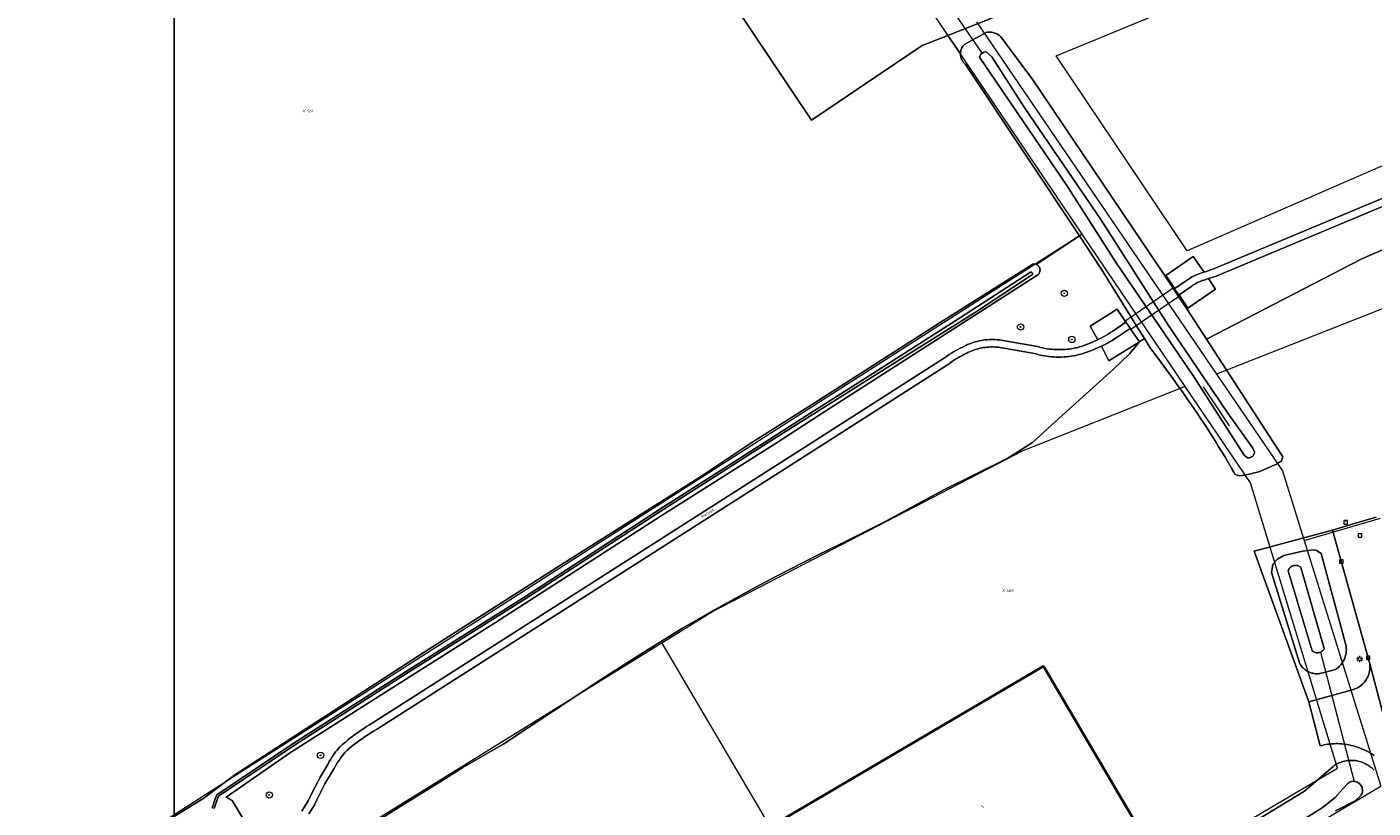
# Model space of a CAD drawing. Header units: metres. Extents: x 250001 to 257773, y 598992 to 609118.
# Tile 178 of 256: x 251287 to 251458, y 601954 to 602053. Entities that reach past the tile are written whole.
import ezdxf
from ezdxf.enums import TextEntityAlignment as Align
from ezdxf.lldxf.tags import DXFTag

# ---------------------------------------------------------------- set-up
doc = ezdxf.new("R2010")
doc.units = ezdxf.units.M
for name, color, linetype, lineweight in [('B-WE-GR-BOOM-S', 252, 'Continuous', 25), ('B-WE-GR-BOUWLAND-GV', 252, 'Continuous', 13), ('B-WE-GR-GROENVOORZIENING-GV', 252, 'Continuous', 18), ('B-WE-KG-GRENS_PERCEEL-G', 150, 'KG-PERCEEL', 18), ('B-WE-KG-GRENS_PERCEEL-S', 150, 'Continuous', 25), ('B-WE-KL-ET_LS_OV_LICHTMAST-S', 252, 'Continuous', 25), ('B-WE-KW-KUNSTWERK_DEK-GV', 252, 'Continuous', 18), ('B-WE-KW-KUNSTWERK_DUIKER-G', 252, 'Continuous', 18), ('B-WE-OG-BEBOUWING-GV', 1, 'Continuous', 35), ('B-WE-OG-BEBOUWING-T18', 7, 'Continuous', 18), ('B-WE-OG-TERREIN_ERF-GV', 7, 'Continuous', 18), ('B-WE-OG-TOPOGRAFIE-T18', 2, 'Continuous', 18), ('B-WE-OG-WATER-GV', 252, 'Continuous', 18), ('B-WE-OG-WATER_SLOOT-GV', 252, 'Continuous', 18), ('B-WE-RI-GWA_KOLK-S', 252, 'Continuous', 25), ('B-WE-RI-GWA_RIOOLPUT-S', 252, 'Continuous', 25), ('B-WE-VH-VERHARDING_GESLOTEN-GV', 252, 'Continuous', 18), ('B-WE-VH-VERHARDING_HALFVERHARDING-GV', 252, 'Continuous', 18), ('B-WE-VH-VERHARDING_OPEN-GV', 252, 'Continuous', 18), ('N-WE-OG-GBKN-G', 7, 'Continuous', 25), ('X-XX-AL-REFERENTIE-G', 7, 'Continuous', 18)]:
    doc.layers.add(name, color=color, linetype=linetype, lineweight=lineweight)
doc.styles.add('NLCS-ISO', font='NLCS-ISO.ttf')
doc.styles.add('NLCS-ISO-ANNOTATIEF-T18', font='NLCS-ISO.ttf', dxfattribs={"height": 1.8})
doc.styles.get("Standard").update_dxf_attribs({"font": 'NLCS-ISO.ttf'})
tags = doc.linetypes.add('KG-PERCEEL', pattern='A,5.5,-2,["P",Standard,S=1.8,R=0,X=-0.5,Y=-0.9],-2,5.5,-2,[5,NLCS.SHX,S=0.75,R=0,X=0,Y=0],-2', length=19).pattern_tags.tags
tags[6] = DXFTag(74, 10)

# ---------------------------------------------------------------- blocks, each defined once
blk = doc.blocks.new('SKG-PERCEELNUMMER-SO')
at = {"style": 'NLCS-ISO', "oblique": 10, "flags": 1}
blk.add_attdef('GEMEENTECODE', text='', height=1.8, dxfattribs=at).set_placement((0, 2.55), align=Align.MIDDLE_CENTER)
at = {"style": 'NLCS-ISO', "oblique": 10}
blk.add_attdef('SECTIE', text='', height=1.8, dxfattribs=at).set_placement((-0.5, 0), align=Align.MIDDLE_RIGHT)
blk.add_attdef('PERCEELNUMMER', text='', height=1.8, dxfattribs=at).set_placement((0.5, 0), align=Align.MIDDLE_LEFT)
blk = doc.blocks.new('BS2021-132-Xref-KAD-20210617')
at = {"layer": 'B-WE-KG-GRENS_PERCEEL-G', "flags": 128}
for points in [[(251420.659, 602026.429), (251402.35, 602053.499), (251314.032, 602184.675), (251271.956, 602247.47)], [(251407.223, 602053.357), (251437.707, 602008.665)], [(251510.898, 602023.422), (251508.818, 602036.638), (251437.707, 602008.665)], [(251420.659, 602026.429), (251310.684, 601956.174), (251291.562, 601943.922)], [(251433.73, 602007.104), (251420.659, 602026.429)], [(251437.707, 602008.665), (251446.064, 601996.414), (251448.82, 601987.583)], [(251433.73, 602007.104), (251413.122, 601998.965), (251373.869, 601978.613), (251367.31, 601974.573)], [(251396.311, 601925.281), (251453.026, 601958.714), (251441.996, 601994.884), (251433.73, 602007.104)], [(251448.82, 601987.583), (251458.5, 601990.4)], [(251448.82, 601987.583), (251458.545, 601956.429)], [(251367.31, 601974.573), (251366.34, 601973.976), (251318.601, 601944.445)], [(251367.31, 601974.573), (251396.311, 601925.281)], [(251410.444, 601927.992), (251458.545, 601956.429)]]:
    blk.add_lwpolyline(points, dxfattribs=at)
at = {"layer": 'N-WE-OG-GBKN-G'}
blk.add_lwpolyline([(251305.421, 608118.318), (256711.718, 608118.318), (256711.718, 599991.994), (251305.421, 599991.994)], close=True, dxfattribs=at)
at = {"layer": 'B-WE-KG-GRENS_PERCEEL-S', "xscale": 0.2, "yscale": 0.2, "zscale": 0.2}
for p, values in [((251322.163, 602042.04), {'PERCEELNUMMER': '561', 'SECTIE': 'K'}), ((251410.939, 601981.215), {'PERCEELNUMMER': '569', 'SECTIE': 'K'})]:
    blk.add_blockref('SKG-PERCEELNUMMER-SO', p, dxfattribs=at).add_auto_attribs(values)
blk = doc.blocks.new('SKL-ET_OV_LICHTMAST-SO')
at = {"color": 0, "linetype": 'ByBlock', "lineweight": 18}
for points in [[(-1.25, 0), (-2, 0)], [(-1.41, 1.41), (-0.88, 0.88)], [(0, 2), (0, 1.25)], [(0.88, 0.88), (1.41, 1.41)], [(2, 0), (1.25, 0)], [(-1.41, -1.41), (-0.88, -0.88)], [(0, -1.25), (0, -2)], [(0.88, -0.88), (1.41, -1.41)]]:
    blk.add_lwpolyline(points, dxfattribs=at)
blk.add_circle((0, 0), 1, dxfattribs=at)
blk = doc.blocks.new('SRI-KOLK-SO')
at = {"color": 0, "linetype": 'ByBlock', "lineweight": 18}
blk.add_lwpolyline([(-1.125, -1.125), (1.125, -1.125), (1.125, 1.125), (-1.125, 1.125)], close=True, dxfattribs=at)
at = {"color": 0, "linetype": 'ByBlock', "lineweight": 18, "style": 'NLCS-ISO'}
blk.add_text('k', height=1.5, dxfattribs=at).set_placement((0, 0), align=Align.MIDDLE_CENTER)
blk = doc.blocks.new('SRI-PUT_INSPECTIEPUT_RIOOLPUT-SO')
at = {"color": 0, "linetype": 'ByBlock', "lineweight": 18}
blk.add_lwpolyline([(-1.12, -1.12), (1.12, -1.12), (1.12, 1.12), (-1.12, 1.12)], close=True, dxfattribs=at)
at = {"color": 0, "linetype": 'ByBlock', "lineweight": 18, "style": 'NLCS-ISO'}
blk.add_text('r', height=1.5, dxfattribs=at).set_placement((0, 0.28), align=Align.MIDDLE_CENTER)
blk = doc.blocks.new('SGR-BOOM_01-SO')
at = {"linetype": 'ByBlock', "lineweight": 18}
h = blk.add_hatch(color=0, dxfattribs=at)
h.dxf.hatch_style = 1
edge = h.paths.add_edge_path()
edge.add_arc((0, 0), 0.25, 0, 360)
at = {"color": 0, "linetype": 'ByBlock', "lineweight": 18}
for radius in [2, 0.25]:
    blk.add_circle((0, 0), radius, dxfattribs=at)
blk = doc.blocks.new('BS2021-132-Xref-BGT-GRIJS-20210617-aangepast')
at = {"layer": 'B-WE-GR-BOUWLAND-GV', "flags": 128}
blk.add_lwpolyline([(251293.641, 601945.278), (251309.174, 601954.885), (251313.112, 601957.849), (251337.732, 601973.799), (251354.883, 601984.722), (251371.982, 601995.54), (251378.727, 602000), (251386.761, 602005.085), (251403.071, 602015.51), (251414.363, 602022.63), (251414.474, 602022.643), (251414.586, 602022.64), (251414.696, 602022.622), (251414.803, 602022.588), (251420.294, 602026.193), (251405.845, 602047.953), (251405.836, 602047.96), (251405.747, 602048.036), (251405.664, 602048.118), (251405.587, 602048.205), (251405.516, 602048.297), (251405.451, 602048.394), (251405.393, 602048.496), (251405.343, 602048.601), (251405.299, 602048.709), (251405.263, 602048.82), (251405.235, 602048.933), (251405.214, 602049.048), (251405.202, 602049.164), (251405.198, 602049.28), (251403.583, 602051.614), (251400.336, 602050.333), (251386.293, 602040.899), (251376.315, 602055.776)], dxfattribs=at)
at = {"layer": 'B-WE-GR-GROENVOORZIENING-GV', "flags": 128}
for points in [[(251501.569, 602047.846), (251437.629, 602021.1), (251436.679, 602020.786), (251437.583, 602019.448), (251434.069, 602017.039), (251432.941, 602018.733), (251432.895, 602018.701), (251432.347, 602019.477), (251432.402, 602019.515), (251431.249, 602021.181), (251434.737, 602023.572), (251436.133, 602021.603), (251437.239, 602021.995), (251502.357, 602049.187)], [(251411.09, 602054.577), (251403.583, 602051.614), (251405.198, 602049.28), (251405.201, 602049.397), (251405.212, 602049.513), (251405.232, 602049.628), (251405.259, 602049.741), (251405.294, 602049.852), (251405.336, 602049.961), (251405.386, 602050.066), (251405.443, 602050.168), (251405.507, 602050.266), (251405.577, 602050.359), (251405.654, 602050.446), (251405.736, 602050.529), (251408.527, 602052.034), (251408.54, 602052.036), (251408.669, 602052.049), (251408.799, 602052.055), (251408.93, 602052.053), (251409.06, 602052.043), (251409.188, 602052.025), (251409.316, 602051.999), (251409.442, 602051.965), (251409.566, 602051.923), (251409.686, 602051.874), (251409.804, 602051.818), (251409.918, 602051.755), (251410.027, 602051.684), (251410.133, 602051.607), (251410.233, 602051.524), (251410.328, 602051.435), (251414.384, 602045.993), (251430.765, 602021.723), (251432.202, 602019.556), (251432.878, 602018.536), (251433.998, 602016.847), (251436.423, 602013.107), (251456.142, 602023.307), (251502.366, 602043.274)], [(251321.618, 601953.263), (251321.885, 601953.688), (251322.145, 601954.117), (251322.399, 601954.55), (251323.012, 601955.774), (251323.653, 601956.983), (251323.685, 601957.044), (251323.913, 601957.476), (251324.15, 601957.905), (251324.392, 601958.33), (251324.642, 601958.751), (251324.899, 601959.167), (251325.001, 601959.365), (251325.134, 601959.607), (251325.274, 601959.845), (251325.421, 601960.079), (251325.575, 601960.309), (251325.735, 601960.534), (251325.902, 601960.755), (251326.075, 601960.97), (251326.254, 601961.181), (251326.439, 601961.386), (251326.514, 601961.456), (251326.824, 601961.735), (251327.139, 601962.008), (251327.458, 601962.275), (251327.783, 601962.537), (251328.113, 601962.791), (251328.448, 601963.04), (251328.788, 601963.282), (251329.132, 601963.517), (251329.48, 601963.746), (251329.833, 601963.968), (251330.19, 601964.183), (251330.551, 601964.391), (251386.368, 602000), (251403.052, 602010.644), (251403.255, 602010.797), (251403.514, 602010.983), (251403.778, 602011.163), (251404.047, 602011.336), (251404.32, 602011.503), (251404.597, 602011.663), (251404.877, 602011.815), (251405.162, 602011.961), (251405.45, 602012.099), (251405.64, 602012.198), (251405.87, 602012.308), (251406.104, 602012.412), (251406.34, 602012.508), (251406.58, 602012.597), (251406.822, 602012.678), (251407.066, 602012.752), (251407.313, 602012.818), (251407.562, 602012.876), (251407.812, 602012.926), (251408.064, 602012.969), (251408.317, 602013.003), (251408.571, 602013.03), (251408.826, 602013.049), (251409.081, 602013.059), (251409.336, 602013.062), (251409.592, 602013.057), (251409.847, 602013.043), (251410.101, 602013.022), (251410.355, 602012.993), (251414.967, 602012.161), (251415.1, 602012.124), (251415.372, 602012.055), (251415.645, 602011.993), (251415.921, 602011.939), (251416.198, 602011.893), (251416.476, 602011.855), (251416.755, 602011.825), (251417.034, 602011.803), (251417.315, 602011.789), (251417.595, 602011.783), (251417.643, 602011.782), (251417.92, 602011.781), (251418.198, 602011.789), (251418.474, 602011.804), (251418.751, 602011.827), (251419.026, 602011.859), (251419.301, 602011.898), (251419.574, 602011.945), (251419.846, 602012), (251419.949, 602012.028), (251420.291, 602012.128), (251420.632, 602012.235), (251420.97, 602012.35), (251421.305, 602012.473), (251421.637, 602012.603), (251421.967, 602012.74), (251422.293, 602012.885), (251422.616, 602013.037), (251421.638, 602014.767), (251425.064, 602016.897), (251426.169, 602015.243), (251426.196, 602015.261), (251426.745, 602014.486), (251426.714, 602014.465), (251427.906, 602012.763), (251428.544, 602013.189), (251427.513, 602014.851), (251426.867, 602015.891), (251423.056, 602022.033), (251420.294, 602026.193), (251414.803, 602022.588), (251414.903, 602022.539), (251414.995, 602022.477), (251415.078, 602022.401), (251415.149, 602022.315), (251415.207, 602022.22), (251415.251, 602022.117), (251415.279, 602022.009), (251415.292, 602021.898), (251415.289, 602021.786), (251415.27, 602021.676), (251415.236, 602021.57), (251415.187, 602021.47), (251415.124, 602021.377), (251415.048, 602021.295), (251415.01, 602021.262), (251387.967, 602003.92), (251381.92, 602000), (251367.214, 601990.69), (251346.185, 601977.167), (251328.42, 601965.938), (251320.165, 601960.695), (251312, 601955.001), (251312.159, 601954.936), (251312.314, 601954.864), (251312.466, 601954.784), (251312.614, 601954.698), (251312.758, 601954.605), (251315.216, 601950.507)], [(251329.285, 601950.812), (251334.52, 601954.099), (251339.396, 601957.087), (251342.025, 601958.775), (251347.238, 601961.799), (251359.658, 601969.983), (251364.893, 601973.336), (251369.931, 601976.447), (251373.981, 601978.785), (251379.15, 601981.612), (251381.836, 601983.038), (251387.136, 601985.756), (251389.859, 601987.058), (251395.182, 601989.732), (251403.099, 601993.979), (251411.213, 601998.027), (251414.22, 601999.899), (251414.331, 602000), (251417.676, 602003.037), (251424.628, 602009.313), (251426.652, 602011.238), (251427.906, 602012.763), (251424.024, 602010.374), (251423.074, 602012.222), (251422.734, 602012.063), (251422.39, 602011.911), (251422.044, 602011.767), (251421.694, 602011.63), (251421.341, 602011.501), (251420.986, 602011.379), (251420.629, 602011.265), (251420.269, 602011.158), (251420.11, 602011.114), (251419.817, 602011.051), (251419.523, 602010.996), (251419.228, 602010.949), (251418.931, 602010.91), (251418.634, 602010.878), (251418.336, 602010.855), (251418.037, 602010.84), (251417.738, 602010.833), (251417.566, 602010.832), (251417.281, 602010.837), (251416.996, 602010.851), (251416.712, 602010.872), (251416.429, 602010.902), (251416.146, 602010.939), (251415.865, 602010.984), (251415.585, 602011.037), (251415.306, 602011.098), (251415.03, 602011.167), (251414.793, 602011.232), (251410.24, 602012.04), (251410.007, 602012.072), (251409.774, 602012.096), (251409.539, 602012.112), (251409.304, 602012.12), (251409.07, 602012.12), (251408.835, 602012.111), (251408.601, 602012.095), (251408.367, 602012.071), (251408.134, 602012.039), (251407.903, 602012), (251407.673, 602011.952), (251407.445, 602011.896), (251407.218, 602011.833), (251406.994, 602011.762), (251406.773, 602011.684), (251406.554, 602011.598), (251406.339, 602011.504), (251406.127, 602011.403), (251405.918, 602011.296), (251405.893, 602011.282), (251405.62, 602011.151), (251405.352, 602011.012), (251405.086, 602010.867), (251404.825, 602010.715), (251404.568, 602010.556), (251404.315, 602010.39), (251404.067, 602010.217), (251403.823, 602010.038), (251403.584, 602009.853), (251403.561, 602009.834), (251388.147, 602000), (251331.071, 601963.585), (251330.708, 601963.377), (251330.349, 601963.163), (251329.995, 601962.942), (251329.644, 601962.713), (251329.298, 601962.479), (251328.957, 601962.237), (251328.62, 601961.99), (251328.288, 601961.735), (251327.961, 601961.475), (251327.639, 601961.208), (251327.322, 601960.935), (251327.112, 601960.748), (251326.939, 601960.538), (251326.776, 601960.322), (251326.576, 601960.051), (251326.382, 601959.775), (251326.194, 601959.494), (251326.014, 601959.209), (251325.84, 601958.92), (251325.701, 601958.677), (251325.403, 601958.189), (251325.112, 601957.697), (251324.828, 601957.201), (251324.551, 601956.7), (251324.281, 601956.196), (251324.018, 601955.689), (251323.763, 601955.177), (251323.514, 601954.662), (251323.273, 601954.144), (251323.258, 601954.112), (251322.514, 601952.915)]]:
    blk.add_lwpolyline(points, dxfattribs=at)
for points in [[(251502.56, 602054.165), (251433.947, 602024.314), (251417.324, 602049.05), (251476.734, 602073.511), (251496.611, 602081.023)], [(251456.934, 601972.694), (251452.426, 601988.89), (251442.451, 601986.224), (251449.403, 601967.13), (251452.305, 601967.926), (251455.087, 601968.689), (251455.233, 601968.74), (251455.376, 601968.798), (251455.516, 601968.863), (251455.652, 601968.936), (251455.784, 601969.016), (251455.912, 601969.102), (251456.035, 601969.195), (251456.153, 601969.294), (251456.266, 601969.4), (251456.374, 601969.51), (251456.475, 601969.627), (251456.571, 601969.748), (251456.659, 601969.874), (251456.742, 601970.005), (251456.817, 601970.139), (251456.885, 601970.278), (251456.946, 601970.42), (251457, 601970.564), (251457.046, 601970.712), (251457.084, 601970.861), (251457.115, 601971.012), (251457.138, 601971.165), (251457.152, 601971.319), (251457.159, 601971.473), (251457.158, 601971.627), (251457.149, 601971.781), (251457.131, 601971.935), (251457.106, 601972.087), (251457.073, 601972.238), (251457.033, 601972.387), (251456.996, 601972.5)], [(251448.649, 601986.239), (251450.075, 601986.387), (251450.376, 601986.29), (251450.968, 601985.917), (251454.103, 601974.351), (251454.131, 601974.198), (251454.151, 601974.045), (251454.163, 601973.89), (251454.168, 601973.735), (251454.164, 601973.58), (251454.152, 601973.425), (251454.133, 601973.271), (251454.105, 601973.119), (251454.069, 601972.968), (251454.026, 601972.819), (251453.975, 601972.672), (251453.917, 601972.528), (251453.852, 601972.388), (251453.779, 601972.251), (251453.699, 601972.117), (251453.613, 601971.989), (251453.519, 601971.865), (251453.42, 601971.745), (251453.315, 601971.631), (251453.204, 601971.523), (251453.087, 601971.421), (251452.966, 601971.324), (251452.839, 601971.234), (251452.787, 601971.2), (251451.54, 601970.891), (251450.634, 601970.666), (251450.49, 601970.663), (251450.346, 601970.667), (251450.202, 601970.68), (251450.059, 601970.701), (251449.918, 601970.729), (251449.778, 601970.766), (251449.641, 601970.81), (251449.506, 601970.861), (251449.374, 601970.92), (251449.246, 601970.986), (251449.122, 601971.06), (251449.002, 601971.139), (251448.887, 601971.226), (251448.776, 601971.319), (251448.671, 601971.417), (251448.571, 601971.522), (251448.478, 601971.631), (251448.39, 601971.746), (251448.31, 601971.866), (251448.277, 601971.918), (251444.668, 601983.522), (251444.758, 601983.964), (251444.859, 601984.554), (251445.446, 601985.191), (251446.231, 601985.672)]]:
    blk.add_lwpolyline(points, close=True, dxfattribs=at)
at = {"layer": 'B-WE-KW-KUNSTWERK_DEK-GV', "flags": 128}
blk.add_lwpolyline([(251427.513, 602014.851), (251432.878, 602018.536), (251432.968, 602018.597), (251432.895, 602018.701), (251432.347, 602019.477), (251432.262, 602019.598), (251432.202, 602019.556), (251426.867, 602015.891), (251426.115, 602015.375), (251426.196, 602015.261), (251426.745, 602014.486), (251426.823, 602014.377)], close=True, dxfattribs=at)
at = {"layer": 'B-WE-KW-KUNSTWERK_DUIKER-G', "flags": 128}
for points in [[(251401.733, 602058.386), (251407.934, 602049.348)], [(251436.001, 602007.048), (251439.306, 602002.129)], [(251450.889, 601973.413), (251455.178, 601957.024)]]:
    blk.add_lwpolyline(points, dxfattribs=at)
at = {"layer": 'B-WE-OG-BEBOUWING-GV', "flags": 128}
blk.add_lwpolyline([(251428.544, 601949.847), (251415.717, 601971.649), (251381.036, 601951.244), (251393.863, 601929.443)], close=True, dxfattribs=at)
at = {"layer": 'B-WE-OG-TERREIN_ERF-GV', "flags": 128}
for points in [[(251502.366, 602043.274), (251456.142, 602023.307), (251436.423, 602013.107), (251444.921, 602000), (251446.094, 601998.191), (251445.928, 601997.693), (251445.291, 601997.27), (251443.058, 601996.277), (251441.998, 601996.024), (251441.244, 601995.879), (251440.63, 601995.784), (251440.179, 601995.897), (251440.025, 601995.987), (251439.876, 601996.258), (251439.604, 601996.737), (251439.54, 601996.848), (251438.745, 601998.212), (251437.917, 601999.556), (251437.64, 602000), (251437.376, 602000.423), (251436.828, 602001.285), (251436.273, 602002.144), (251435.711, 602002.998), (251435.143, 602003.847), (251434.568, 602004.692), (251433.986, 602005.533), (251433.442, 602006.307), (251432.754, 602007.278), (251432.06, 602008.245), (251431.359, 602009.207), (251430.651, 602010.164), (251429.938, 602011.117), (251429.346, 602011.896), (251428.544, 602013.189), (251427.906, 602012.763), (251426.652, 602011.238), (251424.628, 602009.313), (251417.676, 602003.037), (251414.331, 602000), (251414.22, 601999.899), (251411.213, 601998.027), (251403.099, 601993.979), (251395.182, 601989.732), (251389.859, 601987.058), (251387.136, 601985.756), (251381.836, 601983.038), (251379.15, 601981.612), (251373.981, 601978.785), (251369.931, 601976.447), (251364.893, 601973.336), (251359.658, 601969.983), (251347.238, 601961.799), (251342.025, 601958.775), (251339.396, 601957.087), (251334.52, 601954.099), (251329.285, 601950.812)], [(251440.653, 601950.786), (251448.877, 601955.77), (251452.483, 601958.916), (251452.627, 601959.018), (251452.776, 601959.114), (251452.928, 601959.203), (251453.085, 601959.285), (251453.245, 601959.36), (251453.409, 601959.428), (251453.575, 601959.488), (251453.744, 601959.54), (251453.915, 601959.585), (251454.087, 601959.622), (251454.262, 601959.651), (251454.435, 601959.672), (251454.613, 601959.685), (251454.79, 601959.689), (251454.968, 601959.685), (251455.146, 601959.674), (251455.323, 601959.655), (251455.499, 601959.627), (251455.673, 601959.592), (251455.846, 601959.549), (251456.016, 601959.498), (251456.185, 601959.44), (251456.35, 601959.374), (251456.512, 601959.3), (251456.671, 601959.22), (251456.826, 601959.132), (251456.977, 601959.038), (251457.123, 601958.937), (251457.245, 601958.845), (251457.39, 601958.73), (251457.53, 601958.609), (251457.664, 601958.482)], [(251457.692, 601960.315), (251457.446, 601960.475), (251457.346, 601960.537), (251457.102, 601960.675), (251456.854, 601960.806), (251456.603, 601960.929), (251456.348, 601961.046), (251456.09, 601961.155), (251455.829, 601961.257), (251455.565, 601961.351), (251455.298, 601961.438), (251455.029, 601961.516), (251454.758, 601961.588), (251454.485, 601961.651), (251454.211, 601961.707), (251454.014, 601961.742), (251453.897, 601961.756), (251453.867, 601961.759), (251453.613, 601961.784), (251453.358, 601961.8), (251453.103, 601961.808), (251452.848, 601961.808), (251452.593, 601961.801), (251452.338, 601961.785), (251452.084, 601961.761), (251451.831, 601961.729), (251451.579, 601961.69), (251451.328, 601961.642), (251451.079, 601961.587), (251450.832, 601961.524), (251449.403, 601967.13), (251442.451, 601986.224), (251452.426, 601988.89), (251455.319, 601989.785), (251457.96, 601990.546)]]:
    blk.add_lwpolyline(points, dxfattribs=at)
blk.add_lwpolyline([(251381.036, 601951.244), (251415.717, 601971.649), (251428.544, 601949.847), (251393.863, 601929.443)], close=True, dxfattribs=at)
at = {"layer": 'B-WE-OG-WATER-GV', "flags": 128}
for points in [[(251310.505, 601953.579), (251310.81, 601954.591), (251311.022, 601955.163), (251320.797, 601961.681), (251334.887, 601970.703), (251349.923, 601980.128), (251367.544, 601991.541), (251380.795, 602000), (251397.135, 602010.281), (251406.974, 602016.454), (251414.334, 602021.323), (251414.337, 602021.33), (251414.352, 602021.384), (251414.352, 602021.44), (251414.335, 602021.494), (251414.304, 602021.541), (251414.262, 602021.578), (251414.21, 602021.602), (251414.155, 602021.61), (251414.099, 602021.602), (251405.08, 602015.779), (251393.626, 602008.471), (251386.098, 602003.688), (251380.334, 602000.015), (251367.403, 601991.76), (251349.784, 601980.348), (251334.748, 601970.923), (251320.655, 601961.898), (251310.808, 601955.332), (251310.563, 601954.674), (251310.243, 601953.609)], [(251452.79, 601953.288), (251455.302, 601954.567), (251456.025, 601955.244), (251456.064, 601955.308), (251456.124, 601955.43), (251456.169, 601955.558), (251456.199, 601955.69), (251456.213, 601955.825), (251456.212, 601955.961), (251456.194, 601956.095), (251456.16, 601956.227), (251456.111, 601956.354), (251456.048, 601956.474), (251455.971, 601956.586), (251455.882, 601956.688), (251455.781, 601956.779), (251455.67, 601956.857), (251455.551, 601956.922), (251455.424, 601956.972), (251455.293, 601957.007), (251455.159, 601957.027), (251455.023, 601957.03), (251454.888, 601957.018), (251454.755, 601956.989), (251454.626, 601956.946), (251454.504, 601956.887), (251454.389, 601956.815), (251453.736, 601956.068), (251452.75, 601954.982), (251451.079, 601953.682), (251436.482, 601944.516)]]:
    blk.add_lwpolyline(points, dxfattribs=at)
for points in [[(251409.163, 602048.895), (251408.45, 602049.539), (251408.155, 602049.498), (251407.744, 602049.219), (251407.628, 602048.884), (251418.688, 602032.59), (251424.957, 602022.795), (251434.783, 602008.421), (251441.192, 601998.411), (251441.607, 601998.059), (251441.863, 601998.061), (251442.138, 601998.181), (251442.314, 601998.281), (251442.508, 601998.656), (251442.507, 601998.814), (251442.307, 601999.285), (251439.126, 602003.709), (251431.587, 602014.853), (251423.009, 602028.291), (251413.382, 602042.392)], [(251447.839, 601984.411), (251447.716, 601984.42), (251447.593, 601984.413), (251447.473, 601984.391), (251447.356, 601984.353), (251447.245, 601984.3), (251447.141, 601984.233), (251447.048, 601984.153), (251446.965, 601984.062), (251446.896, 601983.961), (251446.839, 601983.852), (251446.798, 601983.736), (251449.85, 601973.573), (251449.878, 601973.55), (251449.978, 601973.477), (251450.087, 601973.417), (251450.203, 601973.372), (251450.323, 601973.342), (251450.447, 601973.328), (251450.571, 601973.33), (251450.694, 601973.348), (251450.813, 601973.381), (251450.928, 601973.43), (251451.035, 601973.492), (251451.133, 601973.568), (251451.22, 601973.656), (251451.296, 601973.755), (251451.358, 601973.862), (251448.378, 601984.139), (251448.286, 601984.221), (251448.185, 601984.29), (251448.075, 601984.345), (251447.959, 601984.385)]]:
    blk.add_lwpolyline(points, close=True, dxfattribs=at)
at = {"layer": 'B-WE-OG-WATER_SLOOT-GV', "flags": 128}
for points in [[(251315.216, 601950.507), (251312.758, 601954.605), (251312.614, 601954.698), (251312.466, 601954.784), (251312.314, 601954.864), (251312.159, 601954.936), (251312, 601955.001), (251320.165, 601960.695), (251328.42, 601965.938), (251346.185, 601977.167), (251367.214, 601990.69), (251381.92, 602000), (251387.967, 602003.92), (251415.01, 602021.262), (251415.048, 602021.295), (251415.124, 602021.377), (251415.187, 602021.47), (251415.236, 602021.57), (251415.27, 602021.676), (251415.289, 602021.786), (251415.292, 602021.898), (251415.279, 602022.009), (251415.251, 602022.117), (251415.207, 602022.22), (251415.149, 602022.315), (251415.078, 602022.401), (251414.995, 602022.477), (251414.903, 602022.539), (251414.803, 602022.588), (251414.696, 602022.622), (251414.586, 602022.64), (251414.474, 602022.643), (251414.363, 602022.63), (251403.071, 602015.51), (251386.761, 602005.085), (251378.727, 602000), (251371.982, 601995.54), (251354.883, 601984.722), (251337.732, 601973.799), (251313.112, 601957.849), (251309.174, 601954.885), (251293.641, 601945.278)], [(251310.243, 601953.609), (251310.563, 601954.674), (251310.808, 601955.332), (251320.655, 601961.898), (251334.748, 601970.923), (251349.784, 601980.348), (251367.403, 601991.76), (251380.334, 602000.015), (251386.098, 602003.688), (251393.626, 602008.471), (251405.08, 602015.779), (251414.099, 602021.602), (251414.155, 602021.61), (251414.21, 602021.602), (251414.262, 602021.578), (251414.304, 602021.541), (251414.335, 602021.494), (251414.352, 602021.44), (251414.352, 602021.384), (251414.337, 602021.33), (251414.334, 602021.323), (251406.974, 602016.454), (251397.135, 602010.281), (251380.795, 602000), (251367.544, 601991.541), (251349.923, 601980.128), (251334.887, 601970.703), (251320.797, 601961.681), (251311.022, 601955.163), (251310.81, 601954.591), (251310.505, 601953.579)], [(251457.664, 601958.482), (251457.53, 601958.609), (251457.39, 601958.73), (251457.245, 601958.845), (251457.123, 601958.937), (251456.977, 601959.038), (251456.826, 601959.132), (251456.671, 601959.22), (251456.512, 601959.3), (251456.35, 601959.374), (251456.185, 601959.44), (251456.016, 601959.498), (251455.846, 601959.549), (251455.673, 601959.592), (251455.499, 601959.627), (251455.323, 601959.655), (251455.146, 601959.674), (251454.968, 601959.685), (251454.79, 601959.689), (251454.613, 601959.685), (251454.435, 601959.672), (251454.262, 601959.651), (251454.087, 601959.622), (251453.915, 601959.585), (251453.744, 601959.54), (251453.575, 601959.488), (251453.409, 601959.428), (251453.245, 601959.36), (251453.085, 601959.285), (251452.928, 601959.203), (251452.776, 601959.114), (251452.627, 601959.018), (251452.483, 601958.916), (251448.877, 601955.77), (251440.653, 601950.786)], [(251436.482, 601944.516), (251451.079, 601953.682), (251452.75, 601954.982), (251453.736, 601956.068), (251454.389, 601956.815), (251454.504, 601956.887), (251454.626, 601956.946), (251454.755, 601956.989), (251454.888, 601957.018), (251455.023, 601957.03), (251455.159, 601957.027), (251455.293, 601957.007), (251455.424, 601956.972), (251455.551, 601956.922), (251455.67, 601956.857), (251455.781, 601956.779), (251455.882, 601956.688), (251455.971, 601956.586), (251456.048, 601956.474), (251456.111, 601956.354), (251456.16, 601956.227), (251456.194, 601956.095), (251456.212, 601955.961), (251456.213, 601955.825), (251456.199, 601955.69), (251456.169, 601955.558), (251456.124, 601955.43), (251456.064, 601955.308), (251456.025, 601955.244), (251455.302, 601954.567), (251452.79, 601953.288)]]:
    blk.add_lwpolyline(points, dxfattribs=at)
for points in [[(251408.93, 602052.053), (251408.799, 602052.055), (251408.669, 602052.049), (251408.54, 602052.036), (251408.527, 602052.034), (251405.736, 602050.529), (251405.654, 602050.446), (251405.577, 602050.359), (251405.507, 602050.266), (251405.443, 602050.168), (251405.386, 602050.066), (251405.336, 602049.961), (251405.294, 602049.852), (251405.259, 602049.741), (251405.232, 602049.628), (251405.212, 602049.513), (251405.201, 602049.397), (251405.198, 602049.28), (251405.202, 602049.164), (251405.214, 602049.048), (251405.235, 602048.933), (251405.263, 602048.82), (251405.299, 602048.709), (251405.343, 602048.601), (251405.393, 602048.496), (251405.451, 602048.394), (251405.516, 602048.297), (251405.587, 602048.205), (251405.664, 602048.118), (251405.747, 602048.036), (251405.836, 602047.96), (251405.845, 602047.953), (251420.294, 602026.193), (251423.056, 602022.033), (251426.867, 602015.891), (251427.513, 602014.851), (251428.544, 602013.189), (251429.346, 602011.896), (251429.938, 602011.117), (251430.651, 602010.164), (251431.359, 602009.207), (251432.06, 602008.245), (251432.754, 602007.278), (251433.442, 602006.307), (251433.986, 602005.533), (251434.568, 602004.692), (251435.143, 602003.847), (251435.711, 602002.998), (251436.273, 602002.144), (251436.828, 602001.285), (251437.376, 602000.423), (251437.64, 602000), (251437.917, 601999.556), (251438.745, 601998.212), (251439.54, 601996.848), (251439.604, 601996.737), (251439.876, 601996.258), (251440.025, 601995.987), (251440.179, 601995.897), (251440.63, 601995.784), (251441.244, 601995.879), (251441.998, 601996.024), (251443.058, 601996.277), (251445.291, 601997.27), (251445.928, 601997.693), (251446.094, 601998.191), (251444.921, 602000), (251436.423, 602013.107), (251433.998, 602016.847), (251432.878, 602018.536), (251432.202, 602019.556), (251430.765, 602021.723), (251414.384, 602045.993), (251410.328, 602051.435), (251410.233, 602051.524), (251410.133, 602051.607), (251410.027, 602051.684), (251409.918, 602051.755), (251409.804, 602051.818), (251409.686, 602051.874), (251409.566, 602051.923), (251409.442, 602051.965), (251409.316, 602051.999), (251409.188, 602052.025), (251409.06, 602052.043)], [(251408.155, 602049.498), (251408.45, 602049.539), (251409.163, 602048.895), (251413.382, 602042.392), (251423.009, 602028.291), (251431.587, 602014.853), (251439.126, 602003.709), (251442.307, 601999.285), (251442.507, 601998.814), (251442.508, 601998.656), (251442.314, 601998.281), (251442.138, 601998.181), (251441.863, 601998.061), (251441.607, 601998.059), (251441.192, 601998.411), (251434.783, 602008.421), (251424.957, 602022.795), (251418.688, 602032.59), (251407.628, 602048.884), (251407.744, 602049.219)], [(251450.376, 601986.29), (251450.075, 601986.387), (251448.649, 601986.239), (251446.231, 601985.672), (251445.446, 601985.191), (251444.859, 601984.554), (251444.758, 601983.964), (251444.668, 601983.522), (251448.277, 601971.918), (251448.31, 601971.866), (251448.39, 601971.746), (251448.478, 601971.631), (251448.571, 601971.522), (251448.671, 601971.417), (251448.776, 601971.319), (251448.887, 601971.226), (251449.002, 601971.139), (251449.122, 601971.06), (251449.246, 601970.986), (251449.374, 601970.92), (251449.506, 601970.861), (251449.641, 601970.81), (251449.778, 601970.766), (251449.918, 601970.729), (251450.059, 601970.701), (251450.202, 601970.68), (251450.346, 601970.667), (251450.49, 601970.663), (251450.634, 601970.666), (251451.54, 601970.891), (251452.787, 601971.2), (251452.839, 601971.234), (251452.966, 601971.324), (251453.087, 601971.421), (251453.204, 601971.523), (251453.315, 601971.631), (251453.42, 601971.745), (251453.519, 601971.865), (251453.613, 601971.989), (251453.699, 601972.117), (251453.779, 601972.251), (251453.852, 601972.388), (251453.917, 601972.528), (251453.975, 601972.672), (251454.026, 601972.819), (251454.069, 601972.968), (251454.105, 601973.119), (251454.133, 601973.271), (251454.152, 601973.425), (251454.164, 601973.58), (251454.168, 601973.735), (251454.163, 601973.89), (251454.151, 601974.045), (251454.131, 601974.198), (251454.103, 601974.351), (251450.968, 601985.917)], [(251447.593, 601984.413), (251447.716, 601984.42), (251447.839, 601984.411), (251447.959, 601984.385), (251448.075, 601984.345), (251448.185, 601984.29), (251448.286, 601984.221), (251448.378, 601984.139), (251451.358, 601973.862), (251451.296, 601973.755), (251451.22, 601973.656), (251451.133, 601973.568), (251451.035, 601973.492), (251450.928, 601973.43), (251450.813, 601973.381), (251450.694, 601973.348), (251450.571, 601973.33), (251450.447, 601973.328), (251450.323, 601973.342), (251450.203, 601973.372), (251450.087, 601973.417), (251449.978, 601973.477), (251449.878, 601973.55), (251449.85, 601973.573), (251446.798, 601983.736), (251446.839, 601983.852), (251446.896, 601983.961), (251446.965, 601984.062), (251447.048, 601984.153), (251447.141, 601984.233), (251447.245, 601984.3), (251447.356, 601984.353), (251447.473, 601984.391)]]:
    blk.add_lwpolyline(points, close=True, dxfattribs=at)
at = {"layer": 'B-WE-VH-VERHARDING_GESLOTEN-GV', "flags": 128}
for points in [[(251502.357, 602049.187), (251437.239, 602021.995), (251436.133, 602021.603), (251435.992, 602021.568), (251435.782, 602021.509), (251435.574, 602021.442), (251435.368, 602021.368), (251435.166, 602021.286), (251434.966, 602021.197), (251434.771, 602021.1), (251434.578, 602020.997), (251434.39, 602020.886), (251434.206, 602020.769), (251434.026, 602020.645), (251432.402, 602019.515), (251432.347, 602019.477), (251432.895, 602018.701), (251432.941, 602018.733), (251434.543, 602019.831), (251434.697, 602019.942), (251434.856, 602020.047), (251435.019, 602020.145), (251435.186, 602020.236), (251435.357, 602020.321), (251435.531, 602020.397), (251435.708, 602020.467), (251435.888, 602020.529), (251436.014, 602020.567), (251436.679, 602020.786), (251437.629, 602021.1), (251501.569, 602047.846)], [(251322.514, 601952.915), (251323.258, 601954.112), (251323.273, 601954.144), (251323.514, 601954.662), (251323.763, 601955.177), (251324.018, 601955.689), (251324.281, 601956.196), (251324.551, 601956.7), (251324.828, 601957.201), (251325.112, 601957.697), (251325.403, 601958.189), (251325.701, 601958.677), (251325.84, 601958.92), (251326.014, 601959.209), (251326.194, 601959.494), (251326.382, 601959.775), (251326.576, 601960.051), (251326.776, 601960.322), (251326.939, 601960.538), (251327.112, 601960.748), (251327.322, 601960.935), (251327.639, 601961.208), (251327.961, 601961.475), (251328.288, 601961.735), (251328.62, 601961.99), (251328.957, 601962.237), (251329.298, 601962.479), (251329.644, 601962.713), (251329.995, 601962.942), (251330.349, 601963.163), (251330.708, 601963.377), (251331.071, 601963.585), (251388.147, 602000), (251403.561, 602009.834), (251403.584, 602009.853), (251403.823, 602010.038), (251404.067, 602010.217), (251404.315, 602010.39), (251404.568, 602010.556), (251404.825, 602010.715), (251405.086, 602010.867), (251405.352, 602011.012), (251405.62, 602011.151), (251405.893, 602011.282), (251405.918, 602011.296), (251406.127, 602011.403), (251406.339, 602011.504), (251406.554, 602011.598), (251406.773, 602011.684), (251406.994, 602011.762), (251407.218, 602011.833), (251407.445, 602011.896), (251407.673, 602011.952), (251407.903, 602012), (251408.134, 602012.039), (251408.367, 602012.071), (251408.601, 602012.095), (251408.835, 602012.111), (251409.07, 602012.12), (251409.304, 602012.12), (251409.539, 602012.112), (251409.774, 602012.096), (251410.007, 602012.072), (251410.24, 602012.04), (251414.793, 602011.232), (251415.03, 602011.167), (251415.306, 602011.098), (251415.585, 602011.037), (251415.865, 602010.984), (251416.146, 602010.939), (251416.429, 602010.902), (251416.712, 602010.872), (251416.996, 602010.851), (251417.281, 602010.837), (251417.566, 602010.832), (251417.738, 602010.833), (251418.037, 602010.84), (251418.336, 602010.855), (251418.634, 602010.878), (251418.931, 602010.91), (251419.228, 602010.949), (251419.523, 602010.996), (251419.817, 602011.051), (251420.11, 602011.114), (251420.269, 602011.158), (251420.629, 602011.265), (251420.986, 602011.379), (251421.341, 602011.501), (251421.694, 602011.63), (251422.044, 602011.767), (251422.39, 602011.911), (251422.734, 602012.063), (251423.074, 602012.222), (251423.112, 602012.24), (251423.448, 602012.406), (251423.78, 602012.579), (251424.108, 602012.76), (251424.433, 602012.947), (251424.753, 602013.141), (251425.069, 602013.342), (251426.714, 602014.465), (251426.745, 602014.486), (251426.196, 602015.261), (251426.169, 602015.243), (251424.541, 602014.141), (251424.248, 602013.948), (251423.95, 602013.762), (251423.649, 602013.583), (251423.343, 602013.411), (251423.034, 602013.246), (251422.72, 602013.088), (251422.616, 602013.037), (251422.293, 602012.885), (251421.967, 602012.74), (251421.637, 602012.603), (251421.305, 602012.473), (251420.97, 602012.35), (251420.632, 602012.235), (251420.291, 602012.128), (251419.949, 602012.028), (251419.846, 602012), (251419.574, 602011.945), (251419.301, 602011.898), (251419.026, 602011.859), (251418.751, 602011.827), (251418.474, 602011.804), (251418.198, 602011.789), (251417.92, 602011.781), (251417.643, 602011.782), (251417.595, 602011.783), (251417.315, 602011.789), (251417.034, 602011.803), (251416.755, 602011.825), (251416.476, 602011.855), (251416.198, 602011.893), (251415.921, 602011.939), (251415.645, 602011.993), (251415.372, 602012.055), (251415.1, 602012.124), (251414.967, 602012.161), (251410.355, 602012.993), (251410.101, 602013.022), (251409.847, 602013.043), (251409.592, 602013.057), (251409.336, 602013.062), (251409.081, 602013.059), (251408.826, 602013.049), (251408.571, 602013.03), (251408.317, 602013.003), (251408.064, 602012.969), (251407.812, 602012.926), (251407.562, 602012.876), (251407.313, 602012.818), (251407.066, 602012.752), (251406.822, 602012.678), (251406.58, 602012.597), (251406.34, 602012.508), (251406.104, 602012.412), (251405.87, 602012.308), (251405.64, 602012.198), (251405.45, 602012.099), (251405.162, 602011.961), (251404.877, 602011.815), (251404.597, 602011.663), (251404.32, 602011.503), (251404.047, 602011.336), (251403.778, 602011.163), (251403.514, 602010.983), (251403.255, 602010.797), (251403.052, 602010.644), (251386.368, 602000), (251330.551, 601964.391), (251330.19, 601964.183), (251329.833, 601963.968), (251329.48, 601963.746), (251329.132, 601963.517), (251328.788, 601963.282), (251328.448, 601963.04), (251328.113, 601962.791), (251327.783, 601962.537), (251327.458, 601962.275), (251327.139, 601962.008), (251326.824, 601961.735), (251326.514, 601961.456), (251326.439, 601961.386), (251326.254, 601961.181), (251326.075, 601960.97), (251325.902, 601960.755), (251325.735, 601960.534), (251325.575, 601960.309), (251325.421, 601960.079), (251325.274, 601959.845), (251325.134, 601959.607), (251325.001, 601959.365), (251324.899, 601959.167), (251324.642, 601958.751), (251324.392, 601958.33), (251324.15, 601957.905), (251323.913, 601957.476), (251323.685, 601957.044), (251323.653, 601956.983), (251323.012, 601955.774), (251322.399, 601954.55), (251322.145, 601954.117), (251321.885, 601953.688), (251321.618, 601953.263)], [(251457.96, 601990.546), (251455.319, 601989.785), (251452.426, 601988.89), (251456.934, 601972.694), (251456.996, 601972.5), (251457.033, 601972.387), (251457.073, 601972.238), (251457.106, 601972.087), (251461.441, 601955.739)], [(251461.441, 601955.739), (251457.106, 601972.087), (251457.131, 601971.935), (251457.149, 601971.781), (251457.158, 601971.627), (251457.159, 601971.473), (251457.152, 601971.319), (251457.138, 601971.165), (251457.115, 601971.012), (251457.084, 601970.861), (251457.046, 601970.712), (251457, 601970.564), (251456.946, 601970.42), (251456.885, 601970.278), (251456.817, 601970.139), (251456.742, 601970.005), (251456.659, 601969.874), (251456.571, 601969.748), (251456.475, 601969.627), (251456.374, 601969.51), (251456.266, 601969.4), (251456.153, 601969.294), (251456.035, 601969.195), (251455.912, 601969.102), (251455.784, 601969.016), (251455.652, 601968.936), (251455.516, 601968.863), (251455.376, 601968.798), (251455.233, 601968.74), (251455.087, 601968.689), (251452.305, 601967.926), (251449.403, 601967.13), (251450.832, 601961.524), (251451.079, 601961.587), (251451.328, 601961.642), (251451.579, 601961.69), (251451.831, 601961.729), (251452.084, 601961.761), (251452.338, 601961.785), (251452.593, 601961.801), (251452.848, 601961.808), (251453.103, 601961.808), (251453.358, 601961.8), (251453.613, 601961.784), (251453.867, 601961.759), (251453.897, 601961.756), (251454.014, 601961.742), (251454.211, 601961.707), (251454.485, 601961.651), (251454.758, 601961.588), (251455.029, 601961.516), (251455.298, 601961.438), (251455.565, 601961.351), (251455.829, 601961.257), (251456.09, 601961.155), (251456.348, 601961.046), (251456.603, 601960.929), (251456.854, 601960.806), (251457.102, 601960.675), (251457.346, 601960.537), (251457.446, 601960.475), (251457.692, 601960.315)]]:
    blk.add_lwpolyline(points, dxfattribs=at)
blk.add_lwpolyline([(251432.347, 602019.477), (251432.262, 602019.598), (251432.202, 602019.556), (251426.867, 602015.891), (251426.115, 602015.375), (251426.196, 602015.261), (251426.745, 602014.486), (251426.823, 602014.377), (251427.513, 602014.851), (251432.878, 602018.536), (251432.968, 602018.597), (251432.895, 602018.701)], close=True, dxfattribs=at)
at = {"layer": 'B-WE-VH-VERHARDING_HALFVERHARDING-GV', "flags": 128}
for points in [[(251436.133, 602021.603), (251434.737, 602023.572), (251431.249, 602021.181), (251432.402, 602019.515), (251434.026, 602020.645), (251434.206, 602020.769), (251434.39, 602020.886), (251434.578, 602020.997), (251434.771, 602021.1), (251434.966, 602021.197), (251435.166, 602021.286), (251435.368, 602021.368), (251435.574, 602021.442), (251435.782, 602021.509), (251435.992, 602021.568)], [(251437.583, 602019.448), (251436.679, 602020.786), (251436.014, 602020.567), (251435.888, 602020.529), (251435.708, 602020.467), (251435.531, 602020.397), (251435.357, 602020.321), (251435.186, 602020.236), (251435.019, 602020.145), (251434.856, 602020.047), (251434.697, 602019.942), (251434.543, 602019.831), (251432.941, 602018.733), (251434.069, 602017.039)], [(251426.169, 602015.243), (251425.064, 602016.897), (251421.638, 602014.767), (251422.616, 602013.037), (251422.72, 602013.088), (251423.034, 602013.246), (251423.343, 602013.411), (251423.649, 602013.583), (251423.95, 602013.762), (251424.248, 602013.948), (251424.541, 602014.141)], [(251427.906, 602012.763), (251426.714, 602014.465), (251425.069, 602013.342), (251424.753, 602013.141), (251424.433, 602012.947), (251424.108, 602012.76), (251423.78, 602012.579), (251423.448, 602012.406), (251423.112, 602012.24), (251423.074, 602012.222), (251424.024, 602010.374)]]:
    blk.add_lwpolyline(points, close=True, dxfattribs=at)
at = {"layer": 'B-WE-VH-VERHARDING_OPEN-GV', "flags": 128}
blk.add_lwpolyline([(251376.315, 602055.776), (251386.293, 602040.899), (251400.336, 602050.333), (251403.583, 602051.614), (251411.09, 602054.577)], dxfattribs=at)
at = {"layer": 'N-WE-OG-GBKN-G'}
blk.add_lwpolyline([(251305.421, 608118.318), (256711.718, 608118.318), (256711.718, 599991.994), (251305.421, 599991.994)], close=True, dxfattribs=at)
at = {"layer": 'B-WE-GR-BOOM-S', "xscale": 0.2, "yscale": 0.2, "zscale": 0.2}
for p in [(251418.371, 602018.93), (251412.824, 602014.651), (251419.33, 602013.074), (251323.983, 601960.331), (251317.478, 601955.294)]:
    blk.add_blockref('SGR-BOOM_01-SO', p, dxfattribs=at)
at = {"layer": 'B-WE-KL-ET_LS_OV_LICHTMAST-S', "xscale": 0.2, "yscale": 0.2, "zscale": 0.2}
blk.add_blockref('SKL-ET_OV_LICHTMAST-SO', (251455.853, 601972.552), dxfattribs=at)
at = {"layer": 'B-WE-RI-GWA_KOLK-S', "xscale": 0.2, "yscale": 0.2, "zscale": 0.2}
for p in [(251453.535, 601984.904), (251456.934, 601972.694)]:
    blk.add_blockref('SRI-KOLK-SO', p, dxfattribs=at)
at = {"layer": 'B-WE-RI-GWA_RIOOLPUT-S', "xscale": 0.2, "yscale": 0.2, "zscale": 0.2}
for p in [(251454.08, 601989.88), (251455.91, 601988.21)]:
    blk.add_blockref('SRI-PUT_INSPECTIEPUT_RIOOLPUT-SO', p, dxfattribs=at)
at = {"layer": 'B-WE-OG-BEBOUWING-T18', "style": 'NLCS-ISO-ANNOTATIEF-T18'}
blk.add_text('5', height=0.36, rotation=30.5, dxfattribs=at).set_placement((251408.027, 601953.81), align=Align.MIDDLE)
at = {"layer": 'B-WE-OG-TOPOGRAFIE-T18', "style": 'NLCS-ISO-ANNOTATIEF-T18'}
blk.add_text('Rietpad', height=0.36, rotation=32.5, dxfattribs=at).set_placement((251373.121, 601990.981), align=Align.MIDDLE)

msp = doc.modelspace()

# ---------------------------------------------------------------- block references
at = {"layer": 'X-XX-AL-REFERENTIE-G'}
for name in ['BS2021-132-Xref-BGT-GRIJS-20210617-aangepast', 'BS2021-132-Xref-KAD-20210617']:
    msp.add_blockref(name, (0, 0), dxfattribs=at)

doc.saveas('drawing.dxf')
